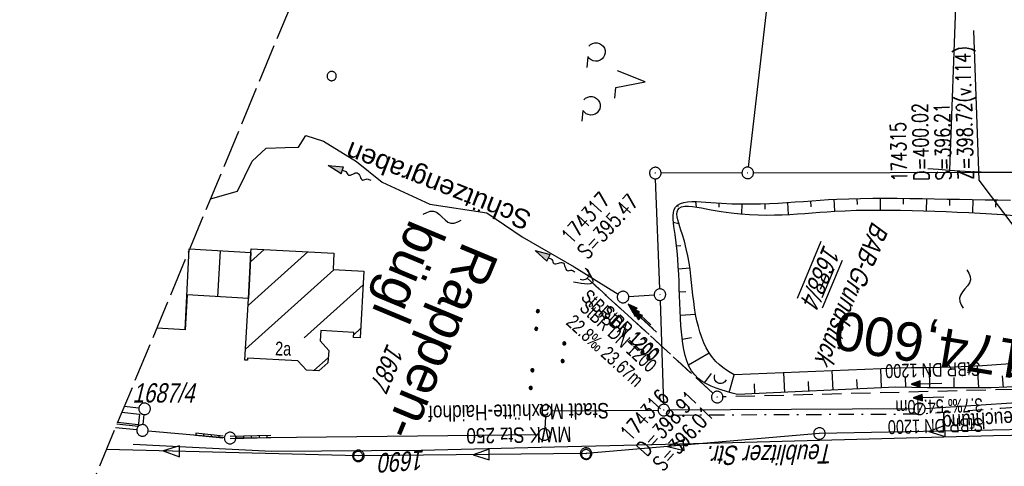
# Model space of a CAD drawing. Extents: x 508338 to 508887, y 451697 to 452490.
# Tile 2 of 37: x 508338 to 508466, y 451832 to 451890. Entities that reach past the tile are written whole.
import ezdxf
from ezdxf.enums import TextEntityAlignment as Align

# ---------------------------------------------------------------- set-up
doc = ezdxf.new("R2010")
doc.units = 0
doc.header["$LTSCALE"] = 10
doc.header["$MEASUREMENT"] = 0
for name, pattern in [('LT00', [0]), ('LT08', [0.42, 0.2, -0.1, 0.02, -0.1]), ('LT12', [0.4, 0.3, -0.1]), ('LT14', [0.6, 0.5, -0.1]), ('LT17', [0.15, 0.1, -0.05]), ('STRICHLINIE2', [0.375, 0.25, -0.125])]:
    doc.linetypes.add(name, pattern=pattern)
doc.layers.get('0').update_dxf_attribs({"linetype": 'LT00'})
for name, color, linetype in [('--EK_FBR', 250, 'LT00'), ('--EK_Halt-Pfeil', 4, 'LT00'), ('--EK_Haltung', 7, 'STRICHLINIE2'), ('--EK_Haltung-Text', 140, 'LT00'), ('--EK_RRB', 181, 'LT00'), ('--EK_RRB_SYMB', 181, 'LT00'), ('--EK_Schacht-Text', 5, 'LT00'), ('--EK_ST-93-1', 30, 'LT17'), ('--EL_DFK_AB_L', 21, 'LT00'), ('--EL_DFK_AB_P', 7, 'LT00'), ('--EL_Halt-Pfeil', 4, 'LT00'), ('--EL_Haltung', 182, 'STRICHLINIE2'), ('--EL_Haltung-Text', 182, 'LT00'), ('--EL_RRB', 181, 'LT00'), ('--FLIEßRICHTPFEIL', 180, 'Continuous'), ('--WASSER_NUTZUNG', 180, 'Continuous'), ('ABWASSERLTG', 24, 'LT00'), ('ABWASSERLTG_FLIEßPF', 26, 'Continuous'), ('ABWASSERLTG_TEXT', 26, 'Continuous'), ('DFK_AB_FLNR', 7, 'Continuous'), ('DFK_AB_L', 21, 'LT00'), ('DFK_AB_P', 7, 'LT00'), ('DFK_BEB_SCHR', 254, 'LT00'), ('DFK_BEBAUUNG', 250, 'LT00'), ('DFK_BES-NAME', 255, 'LT00'), ('DFK_FLUR_NR', 250, 'LT00'), ('DFK_GZPKT', 250, 'LT00'), ('DFK_HAUSNR', 250, 'LT00'), ('DFK_KATASTER', 250, 'LT00'), ('DFK_NUTZUNG', 250, 'LT00'), ('DFK_VERMPKT', 252, 'LT00'), ('DL', 182, 'LT12'), ('DL_PFEIL', 201, 'LT00'), ('DL_TEXT', 182, 'LT00'), ('GEWÄSSERNAME', 255, 'Continuous'), ('ORTSNAMEN', 250, 'Continuous'), ('STROM_TEXT', 80, 'Continuous'), ('STROM_UNTER_BELEUCHTUNG', 80, 'LT08'), ('V120_AFBR_BAB', 250, 'LT00'), ('V120_BOESCH', 250, 'LT00'), ('V120_BOSCHUNG', 250, 'LT00'), ('V120_GRABEN', 250, 'LT00'), ('V120_KA_PRUF', 182, 'LT00'), ('V120_MAUER', 141, 'LT00'), ('V120_UK_DURCH', 182, 'LT00')]:
    doc.layers.add(name, color=color, linetype=linetype)
doc.layers.add('-BLATT_120-RAND', color=7, linetype='LT14', plot=False)
doc.styles.add('Arial', font='ARIAL.TTF')
doc.styles.add('Beschrift', font='ARIAL.TTF')
doc.styles.add('Haltungsbeschriftung', font='ARIAL.TTF', dxfattribs={"width": 0.75})
doc.styles.add('schachtbeschriftung', font='romans.shx', dxfattribs={"width": 0.75, "height": 2})
doc.styles.get("Standard").update_dxf_attribs({"font": 'ARIAL.TTF'})
doc.styles.add('Versorgungsltg', font='ARIAL.TTF', dxfattribs={"width": 0.8, "height": 2})

# ---------------------------------------------------------------- blocks, each defined once
blk = doc.blocks.new('SYMB7010')
at = {"color": 0, "linetype": 'ByBlock'}
for points in [[(-0.031408, 0.499213), (-0.093728, 0.49134), (-0.15457, 0.475719), (-0.212975, 0.452595), (-0.268021, 0.422333), (-0.31884, 0.385411), (-0.36463, 0.342411), (-0.40467, 0.29401), (-0.438329, 0.240973), (-0.465074, 0.184136), (-0.484486, 0.124395), (-0.496256, 0.062692), (-0.5002, 0)], [(-0.5002, 0), (-0.496256, -0.062692), (-0.484486, -0.124395), (-0.465075, -0.184136), (-0.438329, -0.240973), (-0.404671, -0.29401), (-0.36463, -0.342411), (-0.31884, -0.385411), (-0.268021, -0.422333), (-0.212975, -0.452595), (-0.154571, -0.475719), (-0.093728, -0.49134), (-0.031408, -0.499213), (0.031408, -0.499213)], [(0.5002, 0), (0.496256, 0.062692), (0.484485, 0.124395), (0.465074, 0.184136), (0.438329, 0.240973), (0.40467, 0.29401), (0.36463, 0.342411), (0.31884, 0.385411), (0.268021, 0.422333), (0.212975, 0.452595), (0.15457, 0.475719), (0.093728, 0.49134), (0.031408, 0.499213), (-0.031408, 0.499213)], [(0.031408, -0.499213), (0.093728, -0.491341), (0.15457, -0.475719), (0.212975, -0.452595), (0.268021, -0.422333), (0.31884, -0.385411), (0.36463, -0.342411), (0.404671, -0.294011), (0.438329, -0.240974), (0.465075, -0.184136), (0.484486, -0.124395), (0.496256, -0.062692), (0.500201, 0)]]:
    blk.add_lwpolyline(points, dxfattribs=at)
blk = doc.blocks.new('SYMB0003')
at = {"color": 0, "linetype": 'ByBlock'}
for p, q in [((-0.015712, 0), (0.010166, 0.012015)), ((0, -0.021257), (-0.015712, 0)), ((0.010166, 0.012015), (0, -0.021257))]:
    blk.add_line(p, q, dxfattribs=at)
for points in [[(-0.031395, 0.499013), (-0.093691, 0.491144), (-0.154509, 0.475528), (-0.21289, 0.452414), (-0.267913, 0.422164), (-0.318712, 0.385257), (-0.364484, 0.342274), (-0.404509, 0.293893), (-0.438154, 0.240877), (-0.464888, 0.184062), (-0.484292, 0.124345), (-0.496058, 0.062667), (-0.5, 0)], [(-0.5, 0), (-0.496058, -0.062667), (-0.484292, -0.124345), (-0.464888, -0.184062), (-0.438154, -0.240877), (-0.404509, -0.293893), (-0.364485, -0.342274), (-0.318712, -0.385257), (-0.267914, -0.422164), (-0.21289, -0.452414), (-0.154509, -0.475529), (-0.093691, -0.491144), (-0.031395, -0.499014), (0.031395, -0.499014)], [(0.5, 0), (0.496057, 0.062667), (0.484292, 0.124345), (0.464888, 0.184062), (0.438153, 0.240877), (0.404509, 0.293893), (0.364484, 0.342274), (0.318712, 0.385257), (0.267913, 0.422164), (0.21289, 0.452414), (0.154509, 0.475528), (0.093691, 0.491144), (0.031395, 0.499013), (-0.031395, 0.499013)], [(0.031395, -0.499014), (0.093691, -0.491144), (0.154509, -0.475529), (0.21289, -0.452414), (0.267914, -0.422164), (0.318712, -0.385257), (0.364485, -0.342274), (0.404509, -0.293893), (0.438154, -0.240877), (0.464889, -0.184062), (0.484292, -0.124345), (0.496058, -0.062667), (0.5, 0)]]:
    blk.add_lwpolyline(points, dxfattribs=at)
blk = doc.blocks.new('FLIEßRICHTPFEIL')
at = {"layer": '--FLIEßRICHTPFEIL'}
blk.add_hatch(color=256, dxfattribs=at).paths.add_polyline_path([(-1.95, 0.4875), (-1.95, -0.4875), (0, 0)])
for p, q in [((-1.95, 0.4875), (-1.95, -0.4875)), ((-1.95, 0.4875), (0, 0)), ((0, 0), (-1.95, -0.4875))]:
    blk.add_line(p, q, dxfattribs=at)
at = {"layer": '--FLIEßRICHTPFEIL', "start_tangent": (-1, 0), "end_tangent": (-1, 0)}
blk.add_spline([(-1.95, 0), (-2.4375, 0), (-2.925, 0.325), (-3.4125, 0), (-3.9, -0.325), (-4.3875, 0), (-4.875, 0.325), (-5.3625, 0), (-5.85, 0)], degree=3, dxfattribs=at)
blk = doc.blocks.new('SYMB7111')
at = {"color": 0, "linetype": 'ByBlock'}
for p, q in [((-0.13, 0.202919), (-0.13, 0.177081)), ((-0.125, 0.172895), (-0.125, 0.207105)), ((-0.12, 0.209164), (-0.12, 0.170836)), ((-0.115, 0.170204), (-0.115, 0.209796)), ((-0.11, 0.209164), (-0.11, 0.170836)), ((-0.105, 0.172895), (-0.105, 0.207105)), ((-0.1, 0.202919), (-0.1, 0.177081)), ((-0.095, 0.189874), (-0.095, 0.190146)), ((0.1, 0.202919), (0.1, 0.177081)), ((0.105, 0.172895), (0.105, 0.207105)), ((0.11, 0.209164), (0.11, 0.170836)), ((0.115, 0.170204), (0.115, 0.209796)), ((0.12, 0.209164), (0.12, 0.170836)), ((0.125, 0.172895), (0.125, 0.207105)), ((0.13, 0.202919), (0.13, 0.177081)), ((0.135, 0.189874), (0.135, 0.190146)), ((-0.515, -0.177081), (-0.515, -0.202919)), ((-0.51, -0.207105), (-0.51, -0.172895)), ((-0.505, -0.170836), (-0.505, -0.209164)), ((-0.5, -0.209796), (-0.5, -0.170204)), ((-0.495, -0.170836), (-0.495, -0.209164)), ((-0.49, -0.207105), (-0.49, -0.172895)), ((-0.485, -0.177081), (-0.485, -0.202919)), ((-0.48, -0.190126), (-0.48, -0.189854)), ((-0.285, -0.177081), (-0.285, -0.202919)), ((-0.28, -0.207105), (-0.28, -0.172895)), ((-0.275, -0.170836), (-0.275, -0.209164)), ((-0.27, -0.209796), (-0.27, -0.170204)), ((-0.265, -0.170836), (-0.265, -0.209164)), ((-0.26, -0.207105), (-0.26, -0.172895)), ((-0.255, -0.177081), (-0.255, -0.202919)), ((-0.25, -0.190126), (-0.25, -0.189854)), ((0.255, -0.177081), (0.255, -0.202919)), ((0.26, -0.207105), (0.26, -0.172895)), ((0.265, -0.170836), (0.265, -0.209164)), ((0.27, -0.209796), (0.27, -0.170204)), ((0.275, -0.170836), (0.275, -0.209164)), ((0.28, -0.207105), (0.28, -0.172895)), ((0.285, -0.177081), (0.285, -0.202919)), ((0.29, -0.190126), (0.29, -0.189854)), ((0.485, -0.177081), (0.485, -0.202919)), ((0.49, -0.207105), (0.49, -0.172895)), ((0.495, -0.170836), (0.495, -0.209164)), ((0.5, -0.209796), (0.5, -0.170204)), ((0.505, -0.170836), (0.505, -0.209164)), ((0.51, -0.207105), (0.51, -0.172895)), ((0.515, -0.177081), (0.515, -0.202919)), ((0.52, -0.190126), (0.52, -0.189854))]:
    blk.add_line(p, q, dxfattribs=at)
for points in [[(-0.095, 0.19), (-0.096981, 0.198678), (-0.10253, 0.205637), (-0.11055, 0.209499), (-0.11945, 0.209499), (-0.12747, 0.205637), (-0.133019, 0.198678), (-0.135, 0.19), (-0.133019, 0.181322), (-0.12747, 0.174363), (-0.11945, 0.170501), (-0.11055, 0.170501), (-0.10253, 0.174363), (-0.096981, 0.181322), (-0.095, 0.19)], [(0.135, 0.19), (0.133019, 0.198678), (0.12747, 0.205637), (0.11945, 0.209499), (0.11055, 0.209499), (0.10253, 0.205637), (0.096981, 0.198678), (0.095, 0.19), (0.096981, 0.181322), (0.10253, 0.174363), (0.11055, 0.170501), (0.11945, 0.170501), (0.12747, 0.174363), (0.133019, 0.181322), (0.135, 0.19)], [(-0.48, -0.19), (-0.481981, -0.181322), (-0.48753, -0.174363), (-0.49555, -0.170501), (-0.50445, -0.170501), (-0.51247, -0.174363), (-0.518019, -0.181322), (-0.52, -0.19), (-0.518019, -0.198678), (-0.51247, -0.205637), (-0.50445, -0.209499), (-0.49555, -0.209499), (-0.48753, -0.205637), (-0.481981, -0.198678), (-0.48, -0.19)], [(-0.25, -0.19), (-0.251981, -0.181322), (-0.25753, -0.174363), (-0.26555, -0.170501), (-0.27445, -0.170501), (-0.28247, -0.174363), (-0.288019, -0.181322), (-0.29, -0.19), (-0.288019, -0.198678), (-0.28247, -0.205637), (-0.27445, -0.209499), (-0.26555, -0.209499), (-0.25753, -0.205637), (-0.251981, -0.198678), (-0.25, -0.19)], [(0.29, -0.19), (0.288019, -0.181322), (0.28247, -0.174363), (0.27445, -0.170501), (0.26555, -0.170501), (0.25753, -0.174363), (0.251981, -0.181322), (0.25, -0.19), (0.251981, -0.198678), (0.25753, -0.205637), (0.26555, -0.209499), (0.27445, -0.209499), (0.28247, -0.205637), (0.288019, -0.198678), (0.29, -0.19)], [(0.52, -0.19), (0.518019, -0.181322), (0.51247, -0.174363), (0.50445, -0.170501), (0.49555, -0.170501), (0.48753, -0.174363), (0.481981, -0.181322), (0.48, -0.19), (0.481981, -0.198678), (0.48753, -0.205637), (0.49555, -0.209499), (0.50445, -0.209499), (0.51247, -0.205637), (0.518019, -0.198678), (0.52, -0.19)]]:
    blk.add_lwpolyline(points, dxfattribs=at)
blk = doc.blocks.new('SYMB7251')
at = {"color": 0, "linetype": 'ByBlock'}
for points in [[(-0.25, 0), (-0.208333, 0.028889), (-0.166667, 0.051111), (-0.125, 0.06), (-0.083333, 0.051111), (-0.041667, 0.028889), (0, 0)], [(0, 0), (0.041667, -0.028889), (0.083333, -0.051111), (0.125, -0.06), (0.166667, -0.051111), (0.208333, -0.028889), (0.25, 0)]]:
    blk.add_lwpolyline(points, dxfattribs=at)
blk = doc.blocks.new('SYMB7201')
at = {"color": 0, "linetype": 'ByBlock'}
for p, q in [((0, 0.385), (-0.11, 0.015)), ((-0.255, -0.385), (-0.115, -0.385)), ((0.445, -0.385), (0.585, -0.385))]:
    blk.add_line(p, q, dxfattribs=at)
for points in [[(0.25, 0.015), (0.11, 0.015), (0, 0.385)], [(-0.393816, -0.383308), (-0.416239, -0.362945), (-0.432849, -0.337617), (-0.442589, -0.308936), (-0.444836, -0.27873), (-0.439449, -0.248923), (-0.426769, -0.221415), (-0.407606, -0.197958), (-0.38318, -0.180047), (-0.355047, -0.168823), (-0.325, -0.165), (-0.294953, -0.168823), (-0.26682, -0.180047), (-0.242394, -0.197959), (-0.223231, -0.221415), (-0.210551, -0.248923), (-0.205164, -0.27873), (-0.207411, -0.308936), (-0.21715, -0.337617), (-0.233761, -0.362945), (-0.256184, -0.383308)], [(0.306185, -0.383308), (0.283761, -0.362945), (0.267151, -0.337617), (0.257411, -0.308936), (0.255164, -0.27873), (0.260552, -0.248923), (0.273231, -0.221415), (0.292394, -0.197958), (0.31682, -0.180047), (0.344953, -0.168823), (0.375, -0.165), (0.405047, -0.168823), (0.43318, -0.180047), (0.457606, -0.197959), (0.476769, -0.221415), (0.489449, -0.248923), (0.494836, -0.27873), (0.492589, -0.308936), (0.48285, -0.337617), (0.466239, -0.362945), (0.443816, -0.383308)]]:
    blk.add_lwpolyline(points, dxfattribs=at)
blk = doc.blocks.new('SYMB1107')
at = {"color": 0, "linetype": 'ByBlock'}
for points in [[(-0.2, 0), (-0.196157, 0.039018), (-0.184776, 0.076537), (-0.166294, 0.111114), (-0.141421, 0.141421), (-0.111114, 0.166294), (-0.076537, 0.184776), (-0.039018, 0.196157), (0, 0.2)], [(0, 0.2), (0.039018, 0.196157), (0.076537, 0.184776), (0.111114, 0.166294), (0.141421, 0.141421), (0.166294, 0.111114), (0.184776, 0.076537), (0.196157, 0.039018), (0.2, 0)]]:
    blk.add_lwpolyline(points, dxfattribs=at)
blk = doc.blocks.new('SYMB0070')
at = {"color": 0, "linetype": 'ByBlock'}
for p, q in [((-0.5, 0), (0.2, 0)), ((0.5, 0), (0.2, 0.1)), ((0.2, 0.1), (0.2, 0)), ((0.468, 0), (0.21, 0.086)), ((0.21, 0.086), (0.21, -0.086)), ((0.21, -0.086), (0.468, 0)), ((0.22, -0.072), (0.437, 0)), ((0.23, -0.058), (0.405, 0)), ((0.24, -0.045), (0.374, 0)), ((0.342, 0), (0.25, 0.031)), ((0.25, 0.031), (0.25, -0.031)), ((0.25, -0.031), (0.342, 0)), ((0.26, -0.017), (0.31, 0)), ((0.27, -0.003), (0.279, 0))]:
    blk.add_line(p, q, dxfattribs=at)
for points in [[(0.2, 0), (0.2, -0.1), (0.5, 0)], [(0.437, 0), (0.22, 0.072), (0.22, -0.072)], [(0.405, 0), (0.23, 0.058), (0.23, -0.058)], [(0.374, 0), (0.24, 0.045), (0.24, -0.045)], [(0.31, 0), (0.26, 0.017), (0.26, -0.017)], [(0.279, 0), (0.27, 0.003), (0.27, -0.003)]]:
    blk.add_lwpolyline(points, dxfattribs=at)
blk = doc.blocks.new('WASSER2')
at = {"layer": '--EK_RRB_SYMB'}
for p, q in [((-0.335, 0), (0.335, 0)), ((-0.191, -0.054), (0.215, -0.054)), ((-0.071, -0.116), (0.123, -0.116))]:
    blk.add_line(p, q, dxfattribs=at)
blk = doc.blocks.new('ABWASSER-FLIEßPF')
at = {"layer": 'ABWASSERLTG_FLIEßPF'}
for p, q in [((0, 0), (-2.11, 0.7)), ((-2.11, 0.7), (-2.11, -0.7)), ((-2.11, -0.7), (0, 0))]:
    blk.add_line(p, q, dxfattribs=at)

msp = doc.modelspace()

# ---------------------------------------------------------------- linework, layer by layer
at = {"layer": '--EK_FBR'}
msp.add_lwpolyline([(508352.79, 451834.91), (508370.79, 451834.03), (508390.17, 451834.14), (508409.23, 451834.64), (508427.33, 451835.06), (508446.74, 451835.56), (508464.49, 451836.03), (508483.04, 451836.41), (508503.66, 451836.98), (508534.25, 451838.16), (508549.97, 451838.85), (508571.45, 451840.15), (508590.43, 451841.41), (508611.13, 451842.97), (508632.08, 451844.68), (508651.36, 451846.33), (508665.71, 451847.71)], dxfattribs=at)
at = {"layer": '--EK_Haltung'}
for p, q in [((508428.06, 451841.54), (508411.69, 451856.49)), ((508482.24, 451842.42), (508429.36, 451841.05))]:
    msp.add_line(p, q, dxfattribs=at)
at = {"layer": '--EK_RRB'}
msp.add_lwpolyline([(508466.22, 451842.31), (508464.16, 451842.25), (508462.1, 451842.22), (508460.04, 451842.22), (508457.98, 451842.23), (508455.92, 451842.25), (508453.86, 451842.28), (508451.8, 451842.32), (508431.25, 451841.36), (508430.53, 451841.54), (508429.82, 451841.74), (508429.13, 451841.95), (508428.46, 451842.18), (508427.82, 451842.44), (508427.21, 451842.73), (508426.65, 451843.07), (508426.14, 451843.45), (508425.7, 451843.9), (508425.28, 451844.44), (508424.94, 451845.06), (508424.66, 451845.72), (508424.44, 451846.43), (508424.27, 451847.18), (508424.14, 451847.94), (508424.04, 451848.72), (508423.96, 451849.5), (508423.9, 451850.27), (508423.84, 451851.27), (508423.8, 451852.26), (508423.76, 451853.22), (508423.72, 451854.16), (508423.69, 451855.1), (508423.66, 451856.04), (508423.61, 451856.99), (508423.56, 451857.96), (508423.48, 451858.95), (508423.39, 451859.96), (508423.27, 451861.02), (508423.13, 451862.12), (508423.05, 451862.63), (508422.98, 451863.14), (508422.92, 451863.64), (508422.89, 451864.12), (508422.89, 451864.57), (508422.93, 451864.98), (508423.03, 451865.35), (508423.19, 451865.66), (508423.47, 451865.94), (508423.83, 451866.14), (508424.27, 451866.28), (508424.77, 451866.35), (508425.32, 451866.38), (508425.91, 451866.38), (508426.52, 451866.35), (508427.15, 451866.3), (508427.78, 451866.25), (508429.17, 451866.16), (508430.5, 451866.1), (508431.78, 451866.07), (508433.02, 451866.07), (508434.22, 451866.09), (508435.38, 451866.13), (508436.52, 451866.19), (508437.63, 451866.26), (508438.73, 451866.33), (508439.82, 451866.41), (508440.9, 451866.49), (508441.98, 451866.57), (508443.07, 451866.64), (508444.16, 451866.7), (508445.68, 451866.76), (508447.23, 451866.8), (508448.8, 451866.82), (508450.39, 451866.83), (508451.99, 451866.82), (508453.61, 451866.8), (508455.22, 451866.78), (508456.84, 451866.75), (508458.46, 451866.71), (508460.06, 451866.68), (508461.73, 451866.65), (508463.39, 451866.63), (508465.04, 451866.6), (508466.69, 451866.57)], dxfattribs=at)
at = {"layer": '--EK_Schacht-Text', "flags": 128}
msp.add_lwpolyline([(508461.88, 451888.55), (508462.59, 451869.14), (508470.47, 451858.74)], dxfattribs=at)
at = {"layer": '--EL_DFK_AB_L'}
for p, q in [((508431.82, 451870.11), (508421.32, 451870.08)), ((508433.32, 451870.11), (508487.17, 451870.23)), ((508421.14, 451855.06), (508420.6, 451869.33)), ((508421.2, 451853.56), (508421.65, 451840.09)), ((508455.61, 451839.55), (508490.64, 451841.88)), ((508454.11, 451839.5), (508422.43, 451839.34))]:
    msp.add_line(p, q, dxfattribs=at)
at = {"layer": '--EL_Haltung'}
for p, q in [((508428.06, 451841.54), (508411.69, 451856.49)), ((508482.24, 451842.42), (508429.36, 451841.05))]:
    msp.add_line(p, q, dxfattribs=at)
at = {"layer": '--EL_RRB'}
msp.add_lwpolyline([(508466.22, 451842.31), (508464.16, 451842.25), (508462.1, 451842.22), (508460.04, 451842.22), (508457.98, 451842.23), (508455.92, 451842.25), (508453.86, 451842.28), (508451.8, 451842.32), (508431.25, 451841.36), (508430.53, 451841.54), (508429.82, 451841.74), (508429.13, 451841.95), (508428.46, 451842.18), (508427.82, 451842.44), (508427.21, 451842.73), (508426.65, 451843.07), (508426.14, 451843.45), (508425.7, 451843.9), (508425.28, 451844.44), (508424.94, 451845.06), (508424.66, 451845.72), (508424.44, 451846.43), (508424.27, 451847.18), (508424.14, 451847.94), (508424.04, 451848.72), (508423.96, 451849.5), (508423.9, 451850.27), (508423.84, 451851.27), (508423.8, 451852.26), (508423.76, 451853.22), (508423.72, 451854.16), (508423.69, 451855.1), (508423.66, 451856.04), (508423.61, 451856.99), (508423.56, 451857.96), (508423.48, 451858.95), (508423.39, 451859.96), (508423.27, 451861.02), (508423.13, 451862.12), (508423.05, 451862.63), (508422.98, 451863.14), (508422.92, 451863.64), (508422.89, 451864.12), (508422.89, 451864.57), (508422.93, 451864.98), (508423.03, 451865.35), (508423.19, 451865.66), (508423.47, 451865.94), (508423.83, 451866.14), (508424.27, 451866.28), (508424.77, 451866.35), (508425.32, 451866.38), (508425.91, 451866.38), (508426.52, 451866.35), (508427.15, 451866.3), (508427.78, 451866.25), (508429.17, 451866.16), (508430.5, 451866.1), (508431.78, 451866.07), (508433.02, 451866.07), (508434.22, 451866.09), (508435.38, 451866.13), (508436.52, 451866.19), (508437.63, 451866.26), (508438.73, 451866.33), (508439.82, 451866.41), (508440.9, 451866.49), (508441.98, 451866.57), (508443.07, 451866.64), (508444.16, 451866.7), (508445.68, 451866.76), (508447.23, 451866.8), (508448.8, 451866.82), (508450.39, 451866.83), (508451.99, 451866.82), (508453.61, 451866.8), (508455.22, 451866.78), (508456.84, 451866.75), (508458.46, 451866.71), (508460.06, 451866.68), (508461.73, 451866.65), (508463.39, 451866.63), (508465.04, 451866.6), (508466.69, 451866.57)], dxfattribs=at)
at = {"layer": '-BLATT_120-RAND'}
msp.add_lwpolyline([(508622.09, 452490.47), (508338.04, 451807.15), (508603.06, 451696.99), (508887.1, 452380.3), (508622.09, 452490.47)], dxfattribs=at)
at = {"layer": 'ABWASSERLTG', "flags": 128}
msp.add_lwpolyline([(508666.14, 451848.76), (508641.42, 451846.32), (508590.86, 451842.23), (508541.64, 451839.18), (508491.26, 451837.24), (508441.88, 451836.31), (508411.58, 451833.7), (508382.02, 451833.41), (508349.29, 451834.22)], dxfattribs=at)
at = {"layer": 'DFK_AB_L'}
for p, q in [((508431.82, 451870.11), (508421.32, 451870.08)), ((508433.32, 451870.11), (508487.17, 451870.23)), ((508421.14, 451855.06), (508420.6, 451869.33)), ((508421.2, 451853.56), (508421.65, 451840.09)), ((508455.61, 451839.55), (508490.64, 451841.88)), ((508454.11, 451839.5), (508422.43, 451839.34))]:
    msp.add_line(p, q, dxfattribs=at)
at = {"layer": 'DFK_BEB_SCHR'}
for p, q in [((508359.51, 451849.77), (508360.06, 451860.24)), ((508364.05, 451860.01), (508363.74, 451854.04)), ((508375.44, 451859.87), (508367.7, 451852.92)), ((508367.73, 451853.81), (508368.04, 451859.77)), ((508368, 451858.56), (508369.8, 451860.18)), ((508367.36, 451847.24), (508378.85, 451857.55)), ((508382.63, 451855.57), (508374.97, 451848.7)), ((508381.41, 451849.1), (508382.31, 451849.91)), ((508376.24, 451844.47), (508378.1, 451846.13)), ((508353.43, 451837.42), (508350.75, 451837.73))]:
    msp.add_line(p, q, dxfattribs=at)
at = {"layer": 'DFK_BEBAUUNG'}
for points in [[(508368.06, 451859.77), (508367.75, 451853.81), (508359.78, 451854.27), (508359.52, 451849.77), (508355.84, 451849.98)], [(508360.11, 451860.24), (508368.06, 451859.77)], [(508368.09, 451860.27), (508378.83, 451859.69), (508378.73, 451857.56), (508382.73, 451857.37), (508382.24, 451848.73), (508381.39, 451848.77), (508381.43, 451849.42), (508377.16, 451849.66), (508377.05, 451848.32), (508378.17, 451847.08), (508378.05, 451845.49), (508376.88, 451844.43), (508375.27, 451844.52), (508374.17, 451845.71), (508367.64, 451846.06), (508367.63, 451845.81), (508367.27, 451845.83), (508367.75, 451853.81), (508368.06, 451859.77), (508368.09, 451860.27)], [(508351.31, 451839.08), (508353.59, 451838.82), (508353.41, 451837.22)], [(508353.41, 451837.22), (508350.67, 451837.53)]]:
    msp.add_lwpolyline(points, dxfattribs=at)
at = {"layer": 'DFK_KATASTER'}
for p, q in [((508432.66, 451870.85), (508439.99, 451933.52)), ((508374.25, 451873.46), (508375.18, 451874.96)), ((508375.18, 451874.96), (508377.47, 451874.21)), ((508377.47, 451874.21), (508381.77, 451871.59)), ((508368.23, 451871.63), (508370.04, 451873.32)), ((508370.04, 451873.32), (508372.52, 451873.4)), ((508372.52, 451873.4), (508374.25, 451873.46)), ((508366.31, 451867.75), (508368.23, 451871.63)), ((508381.77, 451871.59), (508385.09, 451868.91)), ((508385.09, 451868.91), (508391.31, 451866.04)), ((508362.81, 451866.75), (508366.31, 451867.75)), ((508391.31, 451866.04), (508398.69, 451864.94)), ((508398.69, 451864.94), (508403.3, 451861.82)), ((508403.3, 451861.82), (508410.02, 451857.91)), ((508410.02, 451857.91), (508415.74, 451854.39)), ((508420.42, 451854.26), (508417.13, 451854.05)), ((508353.51, 451839.58), (508351.61, 451839.79)), ((508407.1, 451839.26), (508420.93, 451839.34)), ((508354.06, 451837.46), (508354.19, 451838.75)), ((508406.3, 451838.51), (508406.21, 451836.92)), ((508353.23, 451836.78), (508350.46, 451837.02)), ((508354.73, 451836.64), (508364.61, 451835.78)), ((508366.11, 451835.73), (508405.41, 451836.16))]:
    msp.add_line(p, q, dxfattribs=at)
at = {"layer": 'DL'}
msp.add_line((508428.06, 451841.54), (508411.69, 451856.49), dxfattribs=at)
at = {"layer": 'STROM_UNTER_BELEUCHTUNG', "flags": 128}
msp.add_lwpolyline([(508423.35, 451838.7), (508454.92, 451838.85), (508465.42, 451839.59), (508491.47, 451841.29), (508511.15, 451841.95), (508556.58, 451843.58), (508606.31, 451846.32), (508632.28, 451847.8)], dxfattribs=at)
at = {"layer": 'V120_AFBR_BAB'}
msp.add_lwpolyline([(508352.79, 451834.91), (508370.79, 451834.03), (508390.17, 451834.14), (508409.23, 451834.64), (508427.33, 451835.06), (508446.74, 451835.56), (508464.49, 451836.03), (508483.04, 451836.41), (508503.66, 451836.98), (508534.25, 451838.16), (508549.97, 451838.85), (508571.45, 451840.15), (508590.43, 451841.41), (508611.13, 451842.97), (508632.08, 451844.68), (508651.36, 451846.33), (508665.71, 451847.71)], dxfattribs=at)
at = {"layer": 'V120_BOESCH'}
for points in [[(508466.99, 451870.19), (508465.62, 451870.16), (508464.25, 451870.16), (508462.88, 451870.2), (508461.5, 451870.26), (508460.12, 451870.34), (508458.74, 451870.43), (508457.36, 451870.54), (508455.97, 451870.65)], [(508431.25, 451841.36), (508430.53, 451841.54), (508429.82, 451841.74), (508429.13, 451841.95), (508428.46, 451842.18), (508427.82, 451842.44), (508427.21, 451842.73), (508426.65, 451843.07), (508426.14, 451843.45), (508425.7, 451843.9), (508425.28, 451844.44), (508424.94, 451845.06), (508424.66, 451845.72), (508424.44, 451846.43), (508424.27, 451847.18), (508424.14, 451847.94), (508424.04, 451848.72), (508423.96, 451849.5), (508423.9, 451850.27), (508423.84, 451851.27), (508423.8, 451852.26), (508423.76, 451853.22), (508423.72, 451854.16), (508423.69, 451855.1), (508423.66, 451856.04), (508423.61, 451856.99), (508423.56, 451857.96), (508423.48, 451858.95), (508423.39, 451859.96), (508423.27, 451861.02), (508423.13, 451862.12), (508423.05, 451862.63), (508422.98, 451863.14), (508422.92, 451863.64), (508422.89, 451864.12), (508422.89, 451864.57), (508422.93, 451864.98), (508423.03, 451865.35), (508423.19, 451865.66), (508423.47, 451865.94), (508423.83, 451866.14), (508424.27, 451866.28), (508424.77, 451866.35), (508425.32, 451866.38), (508425.91, 451866.38), (508426.52, 451866.35), (508427.15, 451866.3), (508427.78, 451866.25), (508429.17, 451866.16), (508430.5, 451866.1), (508431.78, 451866.07), (508433.02, 451866.07), (508434.22, 451866.09), (508435.38, 451866.13), (508436.52, 451866.19), (508437.63, 451866.26), (508438.73, 451866.33), (508439.82, 451866.41), (508440.9, 451866.49), (508441.98, 451866.57), (508443.07, 451866.64), (508444.16, 451866.7), (508445.68, 451866.76), (508447.23, 451866.8), (508448.8, 451866.82), (508450.39, 451866.83), (508451.99, 451866.82), (508453.61, 451866.8), (508455.22, 451866.78), (508456.84, 451866.75), (508458.46, 451866.71), (508460.06, 451866.68), (508461.73, 451866.65), (508463.39, 451866.63), (508465.04, 451866.6), (508466.69, 451866.57)], [(508430.8, 451843.9), (508430.3, 451844.22), (508429.81, 451844.54), (508429.33, 451844.88), (508428.88, 451845.25), (508428.45, 451845.64), (508427.98, 451846.18), (508427.56, 451846.78), (508427.19, 451847.41), (508426.87, 451848.08), (508426.6, 451848.77), (508426.36, 451849.48), (508426.16, 451850.19), (508425.98, 451850.9), (508425.81, 451851.75), (508425.67, 451852.59), (508425.56, 451853.41), (508425.46, 451854.24), (508425.37, 451855.06), (508425.28, 451855.89), (508425.19, 451856.73), (508425.08, 451857.58), (508424.95, 451858.45), (508424.79, 451859.35), (508424.59, 451860.27), (508424.35, 451861.23), (508424.05, 451862.22), (508423.9, 451862.68), (508423.75, 451863.13), (508423.61, 451863.57), (508423.5, 451864), (508423.41, 451864.4), (508423.38, 451864.75), (508423.39, 451865.07), (508423.48, 451865.32), (508423.68, 451865.55), (508423.99, 451865.7), (508424.39, 451865.77), (508424.86, 451865.78), (508425.39, 451865.74), (508425.97, 451865.66), (508426.57, 451865.56), (508427.19, 451865.45), (508427.81, 451865.33), (508429.14, 451865.11), (508430.42, 451864.94), (508431.63, 451864.81), (508432.79, 451864.72), (508433.91, 451864.66), (508434.99, 451864.64), (508436.03, 451864.65), (508437.05, 451864.67), (508438.04, 451864.72), (508439.02, 451864.78), (508439.99, 451864.84), (508440.95, 451864.92), (508441.92, 451864.99), (508442.89, 451865.07), (508443.88, 451865.13), (508445.24, 451865.2), (508446.63, 451865.25), (508448.05, 451865.28), (508449.49, 451865.29), (508450.95, 451865.28), (508452.42, 451865.27), (508453.9, 451865.24), (508455.38, 451865.2), (508456.85, 451865.15), (508458.32, 451865.09), (508459.77, 451865.02), (508461.27, 451864.95), (508462.76, 451864.87), (508464.24, 451864.79), (508465.71, 451864.7), (508467.19, 451864.6)], [(508481.25, 451847.59), (508479.66, 451847.3), (508478.07, 451847), (508476.48, 451846.72), (508474.89, 451846.45), (508473.3, 451846.19), (508471.71, 451845.95), (508470.12, 451845.73), (508468.52, 451845.54), (508466.69, 451845.36), (508464.87, 451845.21), (508463.04, 451845.1), (508461.2, 451845), (508459.37, 451844.93), (508457.53, 451844.88), (508455.69, 451844.84), (508453.85, 451844.81), (508452.01, 451844.78), (508430.8, 451843.9)], [(508481.67, 451843.31), (508481.09, 451843.28), (508480.5, 451843.25), (508478.97, 451843.16), (508477.44, 451843.05), (508475.91, 451842.94), (508474.39, 451842.82), (508472.86, 451842.7), (508471.33, 451842.59), (508469.8, 451842.48), (508468.27, 451842.4), (508466.22, 451842.31), (508464.16, 451842.25), (508462.1, 451842.22), (508460.04, 451842.22), (508457.98, 451842.23), (508455.92, 451842.25), (508453.86, 451842.28), (508451.8, 451842.32), (508431.25, 451841.36)]]:
    msp.add_lwpolyline(points, dxfattribs=at)
at = {"layer": 'V120_BOSCHUNG'}
for p, q in [((508460.53, 451917.5), (508458.77, 451870.44)), ((508425.78, 451866.38), (508425.87, 451865.68)), ((508428.83, 451866.18), (508428.8, 451865.68)), ((508431.8, 451866.07), (508431.78, 451864.79)), ((508434.77, 451866.11), (508434.79, 451865.38)), ((508437.74, 451866.26), (508437.83, 451864.71)), ((508440.73, 451866.48), (508440.78, 451865.69)), ((508443.73, 451866.68), (508443.82, 451865.13)), ((508446.74, 451866.79), (508446.77, 451866.02)), ((508449.76, 451866.83), (508449.77, 451865.29)), ((508452.77, 451866.81), (508452.77, 451866.04)), ((508455.78, 451866.77), (508455.75, 451865.18)), ((508458.78, 451866.71), (508458.77, 451865.89)), ((508461.78, 451866.65), (508461.75, 451864.92)), ((508464.78, 451866.6), (508464.76, 451865.68)), ((508423.41, 451865.9), (508423.56, 451865.73)), ((508422.91, 451863.72), (508423.63, 451863.54)), ((508423.32, 451860.63), (508423.9, 451860.68)), ((508423.57, 451857.66), (508425.05, 451857.77)), ((508423.71, 451854.69), (508424.55, 451854.73)), ((508423.82, 451851.67), (508425.8, 451851.8)), ((508424.06, 451848.52), (508425.29, 451848.76)), ((508424.88, 451845.19), (508427.57, 451846.77)), ((508443.5, 451844.43), (508443.63, 451841.93)), ((508449.81, 451844.69), (508449.91, 451842.23)), ((508456.13, 451844.85), (508456.19, 451842.25)), ((508462.38, 451845.06), (508462.53, 451842.23)), ((508426.97, 451842.87), (508427.88, 451844.09)), ((508430.18, 451841.64), (508430.8, 451843.9)), ((508437.21, 451844.17), (508437.33, 451841.64)), ((508440.42, 451843.04), (508440.48, 451841.79)), ((508446.71, 451843.32), (508446.77, 451842.08)), ((508453.01, 451843.55), (508453.04, 451842.3)), ((508459.31, 451843.57), (508459.35, 451842.22)), ((508465.6, 451843.78), (508465.72, 451842.29)), ((508433.39, 451842.73), (508433.46, 451841.46))]:
    msp.add_line(p, q, dxfattribs=at)
at = {"layer": 'V120_GRABEN'}
msp.add_lwpolyline([(508411.58, 451857.66), (508411.82, 451857.31), (508412.05, 451856.97), (508412.25, 451856.66), (508412.39, 451856.37), (508412.47, 451856.12), (508412.46, 451855.93), (508412.34, 451855.79), (508412.1, 451855.71), (508411.78, 451855.69), (508411.38, 451855.72), (508410.93, 451855.77), (508410.45, 451855.85), (508409.94, 451855.94)], dxfattribs=at)
at = {"layer": 'V120_MAUER'}
for p, q in [((508364.42, 451835.68), (508360.87, 451836.05)), ((508364.45, 451835.97), (508360.9, 451836.35)), ((508360.94, 451836.04), (508360.97, 451836.34)), ((508361.93, 451835.94), (508361.96, 451836.24)), ((508362.93, 451835.83), (508362.96, 451836.13)), ((508363.92, 451835.73), (508363.95, 451836.03)), ((508370.66, 451836.06), (508365.35, 451835.9)), ((508370.67, 451835.76), (508365.36, 451835.6)), ((508366.17, 451835.63), (508366.16, 451835.92)), ((508367.17, 451835.65), (508367.16, 451835.95)), ((508368.17, 451835.68), (508368.16, 451835.98)), ((508369.17, 451835.71), (508369.16, 451836.01)), ((508370.17, 451835.74), (508370.16, 451836.04))]:
    msp.add_line(p, q, dxfattribs=at)

# ---------------------------------------------------------------- block references
at = {"layer": '--EK_Halt-Pfeil', "yscale": 4, "zscale": 4}
for p, xscale, rotation in [((508418.53, 451851.74), 3.999999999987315, 137.5859500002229), ((508455.77, 451842.74), 3.99999999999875, 181.4849200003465)]:
    msp.add_blockref('SYMB0070', p, dxfattribs=dict(at, xscale=xscale, rotation=rotation))
at = {"layer": '--EK_RRB_SYMB', "xscale": 10.00000000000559, "yscale": 9.999999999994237, "zscale": 10, "rotation": 247.4209677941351}
msp.add_blockref('WASSER2', (508443.53, 451855.66), dxfattribs=at)
at = {"layer": '--EL_DFK_AB_P', "xscale": 1.500000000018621, "yscale": 1.5, "zscale": 1.5, "rotation": 264.7377099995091}
for p in [(508420.57, 451870.08), (508432.57, 451870.11), (508421.17, 451854.31), (508421.68, 451839.34), (508454.86, 451839.5)]:
    msp.add_blockref('SYMB0003', p, dxfattribs=at)
at = {"layer": '--EL_Halt-Pfeil', "yscale": 4, "zscale": 4}
for p, xscale, rotation in [((508418.82, 451851.24), 3.999999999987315, 137.5859500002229), ((508456.05, 451840.97), 3.999999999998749, 181.4849200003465)]:
    msp.add_blockref('SYMB0070', p, dxfattribs=dict(at, xscale=xscale, rotation=rotation))
at = {"layer": '--FLIEßRICHTPFEIL'}
for p, rotation in [((508378.09, 451871.08), 160.8391328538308), ((508404.98, 451860.02), 151.7424318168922)]:
    msp.add_blockref('FLIEßRICHTPFEIL', p, dxfattribs=dict(at, rotation=rotation))
at = {"layer": '--WASSER_NUTZUNG', "zscale": 10}
for p, xscale, yscale, rotation in [((508392.9, 451864.37), 9.999999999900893, 10.0000000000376, 350.9574712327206), ((508460.78, 451855.05), 9.999999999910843, 10.00000000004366, 264.7377000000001)]:
    msp.add_blockref('SYMB7251', p, dxfattribs=dict(at, xscale=xscale, yscale=yscale, rotation=rotation))
at = {"layer": 'ABWASSERLTG_FLIEßPF'}
for p, rotation in [((508456.08, 451836.58), 181.3515607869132), ((508422.14, 451834.61), 184.9260602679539), ((508356.68, 451834.04), 178.5881801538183), ((508396.9, 451833.56), 180.5599926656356)]:
    msp.add_blockref('ABWASSER-FLIEßPF', p, dxfattribs=dict(at, rotation=rotation))
at = {"layer": 'DFK_AB_P', "xscale": 1.500000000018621, "yscale": 1.5, "zscale": 1.5, "rotation": 264.7377099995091}
for p in [(508420.57, 451870.08), (508432.57, 451870.11), (508421.17, 451854.31), (508421.68, 451839.34), (508454.86, 451839.5)]:
    msp.add_blockref('SYMB0003', p, dxfattribs=at)
at = {"layer": 'DFK_GZPKT', "xscale": 1.500000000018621, "yscale": 1.5, "zscale": 1.5, "rotation": 264.7377099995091}
for p in [(508416.38, 451854), (508354.26, 451839.5), (508406.35, 451839.26), (508353.98, 451836.71), (508406.16, 451836.17), (508365.36, 451835.72)]:
    msp.add_blockref('SYMB7010', p, dxfattribs=at)
at = {"layer": 'DFK_NUTZUNG', "yscale": 10, "zscale": 10}
for name, p, xscale, rotation in [('SYMB7201', (508415.4, 451882.28), 10.00000000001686, 264.7377100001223), ('SYMB7111', (508406.75, 451847.02), 9.999999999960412, 264.7377000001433)]:
    msp.add_blockref(name, p, dxfattribs=dict(at, xscale=xscale, rotation=rotation))
at = {"layer": 'DFK_VERMPKT', "xscale": 1.200000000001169, "yscale": 1.200000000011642, "zscale": 1.2, "rotation": 264.7377100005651}
for p in [(508378.55, 451882.66), (508381.99, 451833.39), (508411.58, 451833.63)]:
    msp.add_blockref('SYMB7010', p, dxfattribs=at)
at = {"layer": 'DL_PFEIL', "xscale": 3.999999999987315, "yscale": 4, "zscale": 4, "rotation": 137.5859500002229}
msp.add_blockref('SYMB0070', (508419.23, 451850.79), dxfattribs=at)
at = {"layer": 'V120_KA_PRUF', "xscale": 1.5, "yscale": 1.5, "zscale": 1.5, "rotation": 247.428}
msp.add_blockref('SYMB0003', (508428.61, 451841.03), dxfattribs=at)
at = {"layer": 'V120_KA_PRUF', "color": 185, "xscale": 1.5, "yscale": 1.5, "zscale": 1.5, "rotation": 247.428}
for p in [(508441.88, 451836.31), (508382.02, 451833.41), (508411.58, 451833.7)]:
    msp.add_blockref('SYMB0003', p, dxfattribs=at)
at = {"layer": 'V120_UK_DURCH', "xscale": 4, "yscale": 4, "zscale": 4, "rotation": 247.428}
msp.add_blockref('SYMB1107', (508411.14, 451857), dxfattribs=at)
at = {"layer": 'V120_UK_DURCH', "color": 186, "xscale": 4.000000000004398, "yscale": 4.000000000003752, "zscale": 4, "rotation": 156.6537629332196}
msp.add_blockref('SYMB1107', (508429.04, 451843.58), dxfattribs=at)

# ---------------------------------------------------------------- texts
at = {"layer": '--EK_Haltung-Text', "style": 'Haltungsbeschriftung', "width": 0.75}
for s, rotation, p in [('StBR DN 1200', -42.4141, (508410.6, 451852.44)), ('22.8‰ 23.67m', -42.4141, (508408.87, 451850.55)), ('3.7‰ 54.40m', -178.5151, (508463.04, 451840.89)), ('StBR DN 1200', -178.5151, (508463.1, 451838.34))]:
    msp.add_text(s, height=1.8, rotation=rotation, dxfattribs=at).set_placement(p)
at = {"layer": '--EK_Schacht-Text', "style": 'schachtbeschriftung', "width": 0.75}
for s, rotation, p in [('Z=398.72(v.114)', -268.5151, (508461.9, 451869.23)), ('D=400.02', -268.5151, (508456.15, 451869.09)), ('S=396.21', -268.5151, (508459.02, 451869.16)), ('174315', -268.5151, (508453.27, 451869.01)), ('174317', 47.5712, (508409.64, 451860.74)), ('S=395.47', 47.5712, (508411.76, 451858.8)), ('174316', 47.586, (508417.29, 451835.17)), ('D=398.91', 47.586, (508419.42, 451833.23)), ('S=396.01', 47.586, (508421.55, 451831.29))]:
    msp.add_text(s, height=2, rotation=rotation, dxfattribs=at).set_placement(p)
at = {"layer": '--EK_ST-93-1', "style": 'Beschrift'}
msp.add_text('174,600', height=5, rotation=-189.3574, dxfattribs=at).set_placement((508468.81, 451845.69), align=Align.MIDDLE_LEFT)
at = {"layer": '--EL_Haltung-Text', "style": 'Haltungsbeschriftung', "width": 0.75}
for rotation, p in [(-42.4141, (508410.8, 451853.83)), (-178.5151, (508462.76, 451845.6))]:
    msp.add_text('StBR DN 1200', height=1.8, rotation=rotation, dxfattribs=at).set_placement(p)
at = {"layer": 'ABWASSERLTG_TEXT', "insert": (508402.84, 451837.61), "char_height": 2, "attachment_point": 5, "rotation": 180.8763, "line_spacing_factor": 0.9, "style": 'Versorgungsltg'}
msp.add_mtext('MWK Stz 250\\PStadt Maxhütte-Haidhof', dxfattribs=at)
at = {"layer": 'DFK_AB_FLNR', "oblique": 13.754, "width": 0.75}
msp.add_text('%%U1688/4', height=2.5, rotation=247.428, dxfattribs=at).set_placement((508442.46, 451860.92))
at = {"layer": 'DFK_AB_FLNR', "insert": (508448.7, 451863.95), "char_height": 2.5, "attachment_point": 7, "rotation": 247.428}
msp.add_mtext('{\\Q13.754;\\W0.75;BAB-Grundstück}', dxfattribs=at)
at = {"layer": 'DFK_BES-NAME', "oblique": 13.754, "width": 0.75}
msp.add_text('Teublitzer Str.', height=2.5, rotation=180.8412, dxfattribs=at).set_placement((508443.71, 451834.93))
at = {"layer": 'DFK_FLUR_NR', "oblique": 13.754, "width": 0.75}
for s, rotation, p in [('1687', 247.428, (508385.79, 451848.12)), ('1687/4', 0.0012, (508352.69, 451840.32)), ('1690', 184.0267, (508390.6, 451834.14))]:
    msp.add_text(s, height=2.5, rotation=rotation, dxfattribs=at).set_placement(p)
at = {"layer": 'DFK_HAUSNR', "width": 0.75}
msp.add_text('2a', height=1.8, rotation=-0.9955, dxfattribs=at).set_placement((508371.19, 451846.43))
at = {"layer": 'DL_TEXT', "style": 'Haltungsbeschriftung', "width": 0.75}
msp.add_text('StBR 1200', height=1.8, rotation=-42.4141, dxfattribs=at).set_placement((508413.38, 451851.76))
at = {"layer": 'GEWÄSSERNAME', "insert": (508404.96, 451865.64), "char_height": 2.5, "attachment_point": 7, "rotation": 158.5923, "style": 'Beschrift'}
msp.add_mtext('Schützengraben', dxfattribs=at)
at = {"layer": 'ORTSNAMEN', "insert": (508400.3, 451859.47), "char_height": 5, "attachment_point": 1, "rotation": 247.428, "line_spacing_factor": 0.9, "style": 'Arial'}
msp.add_mtext('Rappen-\\Pbügl', dxfattribs=at)
at = {"layer": 'STROM_TEXT', "style": 'Versorgungsltg', "width": 0.8}
msp.add_text('E.ON Staßenbeleuchtung', height=2, rotation=183.4933, dxfattribs=at).set_placement((508470.48, 451839.46), align=Align.CENTER)

doc.saveas('drawing.dxf')
